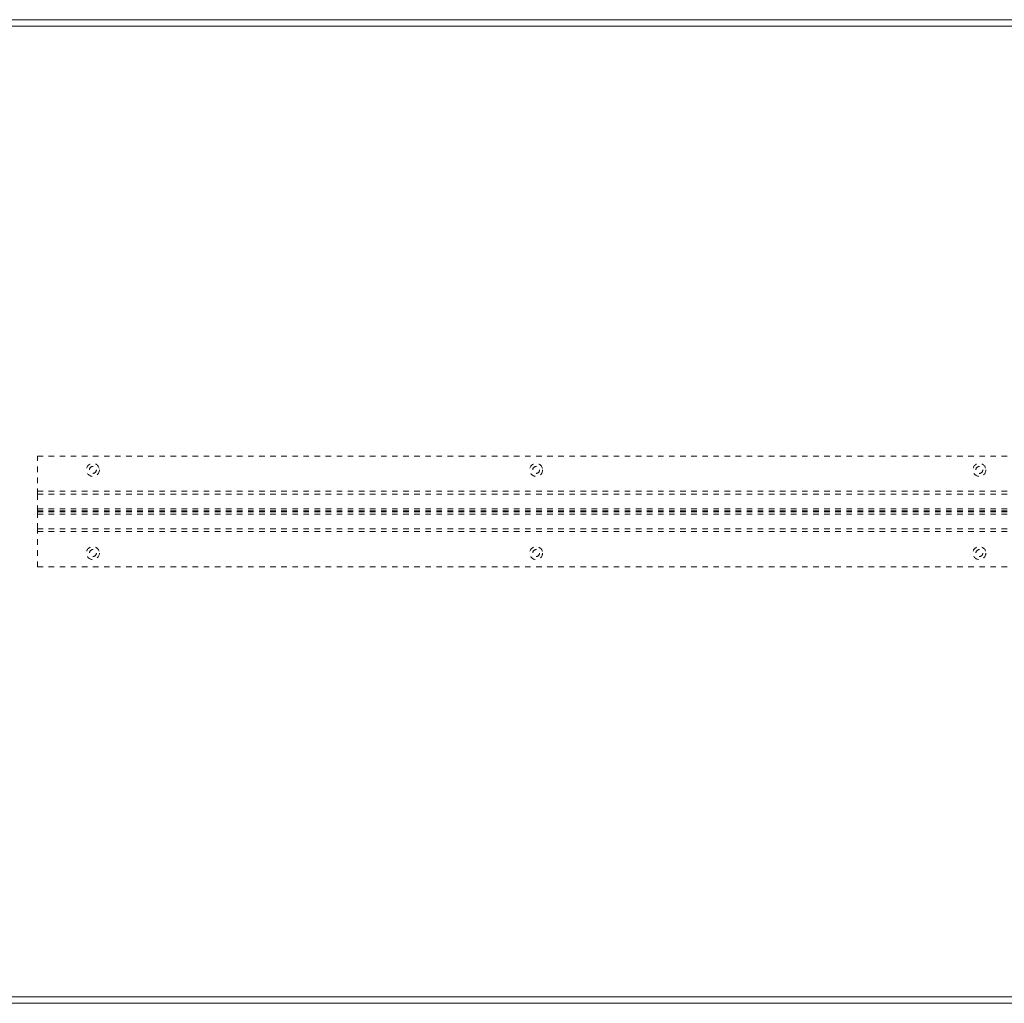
# Model space of a CAD drawing. Header units: inches. Extents: x 7.8 to 79.3, y 27.8 to 45.5.
# Tile 3 of 6: x 22.2 to 40, y 27.8 to 45.5. Entities that reach past the tile are written whole.
import ezdxf

# ---------------------------------------------------------------- set-up
doc = ezdxf.new("R2010")
doc.units = ezdxf.units.IN
doc.header["$MEASUREMENT"] = 0
doc.linetypes.add('SLD-Dashed', pattern=[0.075, 0.05, -0.025])
doc.linetypes.add('SLD-Solid', pattern=[0])

msp = doc.modelspace()

# ---------------------------------------------------------------- linework, layer by layer
at = {"color": 7, "linetype": 'SLD-Solid', "lineweight": 15}
for p, q in [((7.751, 45.51), (79.251, 45.51)), ((79.133, 45.392), (7.869, 45.392)), ((7.869, 45.392), (79.133, 45.392)), ((79.251, 27.76), (7.751, 27.76)), ((7.869, 27.878), (79.133, 27.878)), ((79.133, 27.878), (7.869, 27.878))]:
    msp.add_line(p, q, dxfattribs=at)
at = {"color": 7, "linetype": 'SLD-Dashed', "lineweight": 0}
for p, q in [((22.501, 36.947), (22.501, 37.635)), ((22.501, 37.635), (64.501, 37.635)), ((22.501, 36.999), (64.501, 36.999)), ((22.501, 36.947), (64.501, 36.947)), ((22.501, 36.644), (22.501, 36.947)), ((22.501, 36.68), (64.501, 36.68)), ((22.501, 36.644), (64.501, 36.644)), ((22.501, 36.626), (22.501, 36.644)), ((22.501, 36.322), (22.501, 36.626)), ((22.501, 36.626), (64.501, 36.626)), ((22.501, 36.589), (64.501, 36.589)), ((22.501, 35.635), (22.501, 36.322)), ((22.501, 36.322), (64.501, 36.322)), ((22.501, 36.271), (64.501, 36.271)), ((22.501, 35.635), (64.501, 35.635))]:
    msp.add_line(p, q, dxfattribs=at)
for centre, radius in [((23.501, 37.385), 0.117), ((31.501, 37.385), 0.117), ((39.501, 37.385), 0.117), ((23.501, 37.385), 0.0625), ((31.501, 37.385), 0.0625), ((39.501, 37.385), 0.0625), ((23.501, 35.885), 0.117), ((23.501, 35.885), 0.0625), ((31.501, 35.885), 0.117), ((31.501, 35.885), 0.0625), ((39.501, 35.885), 0.117), ((39.501, 35.885), 0.0625)]:
    msp.add_circle(centre, radius, dxfattribs=at)

doc.saveas('drawing.dxf')
